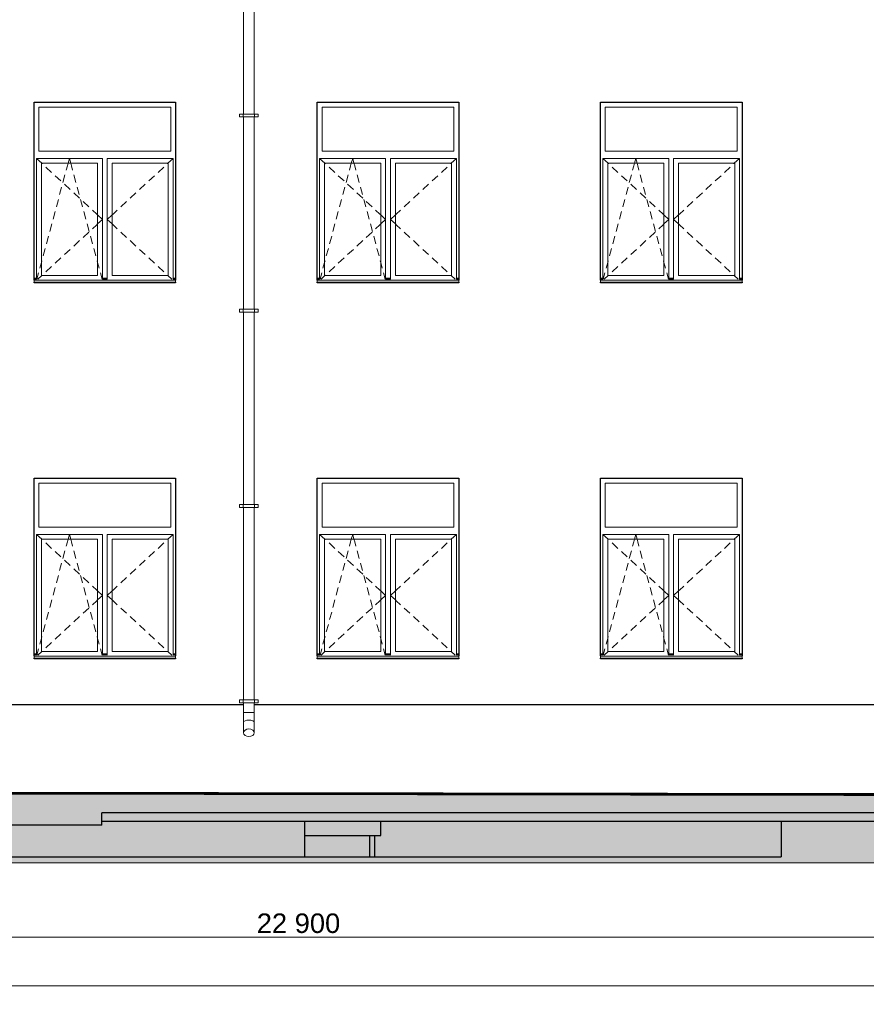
# Model space of a CAD drawing. Header units: millimetres. Extents: x -28034 to 133570, y -6180 to 17692.
# Tile 9 of 36: x 22127 to 30797, y -2688 to 7396. Entities that reach past the tile are written whole.
import ezdxf

# ---------------------------------------------------------------- set-up
doc = ezdxf.new("R2010")
doc.units = ezdxf.units.MM
doc.header["$MEASUREMENT"] = 0
for name, color, linetype, lineweight in [('1 Молдинги_Ном._пера__41', 7, 'Continuous', 60), ('1_Цоколь_Ном._пера__21', 7, 'Continuous', 30), ('2D - Общий_Ном._пера__2', 8, 'Continuous', 15), ('2D - Общий_Ном._пера__74', 255, 'Continuous', 0), ('Конструктив - Стены Несущие_Ном._пера__21', 7, 'Continuous', 30), ('Новый_1 ВОДОСТОК_Ном._пера__141', 7, 'Continuous', 20), ('Новый_Конструктив - Стены Несущие_Ном._пера__21', 7, 'Continuous', 30), ('Окна Archicad_Ном._пера__1', 7, 'Continuous', 15), ('Окна Archicad_Ном._пера__21', 7, 'Continuous', 30), ('Размер - Общий_Ном._пера__1', 7, 'Continuous', 15)]:
    doc.layers.add(name, color=color, linetype=linetype, lineweight=lineweight)
doc.layers.add('1 Молдинги_Ном._пера__48', color=7, linetype='Continuous', lineweight=60, true_color=0xa80f02)
for name, color, linetype in [('1_Цоколь', 7, 'Continuous'), ('Конструктив - Стены Несущие', 7, 'Continuous'), ('Новый_1 ВОДОСТОК', 7, 'Continuous'), ('Новый_Конструктив - Стены Несущие', 7, 'Continuous'), ('Окна Archicad', 7, 'Continuous'), ('Размер - Общий', 7, 'Continuous')]:
    doc.layers.add(name, color=color, linetype=linetype)
doc.styles.add('СГЕНЕРИР_СТИЛЬ_2', font='arial.ttf')
doc.dimstyles.new('СГЕНЕРИР_СТИЛЬ__1', dxfattribs={"dimtxt": 200, "dimasz": 190, "dimexe": 0.18, "dimexo": 0.0625, "dimgap": 0, "dimtad": 1, "dimtih": 1, "dimtoh": 1, "dimdec": 0, "dimzin": 0, "dimdsep": 46, "dimtxsty": 'СГЕНЕРИР_СТИЛЬ_2', "dimblk": 'ARROWHEAD_6', "dimblk1": 'ARROWHEAD_6', "dimblk2": 'ARROWHEAD_6', "dimcen": 0.09, "dimclrd": 7, "dimclre": 7, "dimclrt": 7, "dimazin": 0, "dimtfac": 1, "dimtdec": 4, "dimtmove": 0, "dimatfit": 3, "dimfxl": 1, "dimtolj": 1, "dimtzin": 0, "dimarcsym": 0})

# ---------------------------------------------------------------- blocks, each defined once
blk = doc.blocks.new('Элемент Разреза_1_2')
at = {"layer": 'Конструктив - Стены Несущие_Ном._пера__21', "color": 7, "linetype": 'Continuous', "lineweight": 30}
blk.add_line((22967, -812), (36274, -812), dxfattribs=at)
blk = doc.blocks.new('Элемент Разреза_5_2')
at = {"layer": 'Окна Archicad_Ном._пера__1', "color": 7, "linetype": 'Continuous', "lineweight": 15}
for p, q in [((22324, 2650), (22324, 2200)), ((23674, 2650), (22324, 2650)), ((23674, 2200), (23674, 2650)), ((22299, 2075), (22299, 2125)), ((22299, 2125), (22974, 2125)), ((22299, 2125), (22353, 2075)), ((22324, 2200), (23674, 2200)), ((22623, 2075), (22637, 2125)), ((22650, 2075), (22637, 2125)), ((22974, 2125), (22974, 2075)), ((23024, 2075), (23024, 2125)), ((23024, 2125), (23699, 2125)), ((23699, 2125), (23645, 2075)), ((23699, 2125), (23699, 2075)), ((22299, 925), (22299, 2075)), ((22349, 2075), (22349, 925)), ((22924, 2075), (22349, 2075)), ((22353, 2075), (22358, 2071)), ((22395, 2037), (22453, 1982)), ((22604, 2005), (22616, 2048)), ((22616, 2048), (22623, 2075)), ((22658, 2048), (22650, 2075)), ((22669, 2005), (22658, 2048)), ((22924, 925), (22924, 2075)), ((22974, 2075), (22974, 925)), ((23024, 925), (23024, 2075)), ((23074, 2075), (23074, 925)), ((23649, 2075), (23074, 2075)), ((23604, 2037), (23545, 1982)), ((23645, 2075), (23641, 2071)), ((23649, 925), (23649, 2075)), ((23699, 2075), (23699, 925)), ((22490, 1948), (22549, 1894)), ((22570, 1879), (22591, 1956)), ((22703, 1879), (22682, 1956)), ((23509, 1948), (23450, 1894)), ((22536, 1754), (22557, 1831)), ((22585, 1860), (22644, 1806)), ((22737, 1754), (22716, 1831)), ((23413, 1860), (23354, 1806)), ((22681, 1772), (22740, 1717)), ((23318, 1772), (23259, 1717)), ((22503, 1628), (22523, 1705)), ((22771, 1628), (22750, 1705)), ((22776, 1683), (22835, 1629)), ((23222, 1683), (23164, 1629)), ((22469, 1503), (22490, 1580)), ((22805, 1503), (22784, 1580)), ((22872, 1595), (22916, 1554)), ((22916, 1554), (22924, 1546)), ((22924, 1546), (22974, 1500)), ((23074, 1546), (23024, 1500)), ((23083, 1554), (23074, 1546)), ((23127, 1595), (23083, 1554)), ((22435, 1377), (22456, 1454)), ((22839, 1377), (22818, 1454)), ((22872, 1405), (22916, 1446)), ((22916, 1446), (22924, 1454)), ((22924, 1454), (22974, 1500)), ((23074, 1454), (23024, 1500)), ((23083, 1446), (23074, 1454)), ((23127, 1405), (23083, 1446)), ((22401, 1252), (22422, 1329)), ((22776, 1317), (22835, 1371)), ((22873, 1252), (22852, 1329)), ((23222, 1317), (23164, 1371)), ((22681, 1228), (22740, 1283)), ((23318, 1228), (23259, 1283)), ((22367, 1126), (22388, 1203)), ((22585, 1140), (22644, 1194)), ((22907, 1126), (22886, 1203)), ((23413, 1140), (23354, 1194)), ((22333, 1001), (22349, 1060)), ((22349, 1060), (22354, 1078)), ((22395, 963), (22453, 1018)), ((22490, 1052), (22549, 1106)), ((22924, 1060), (22920, 1078)), ((22940, 1001), (22924, 1060)), ((23509, 1052), (23450, 1106)), ((23604, 963), (23545, 1018)), ((22299, 888), (22299, 925)), ((22303, 888), (22320, 952)), ((22314, 888), (22353, 925)), ((22349, 925), (22924, 925)), ((22353, 925), (22358, 929)), ((22971, 888), (22953, 952)), ((22974, 925), (22974, 888)), ((23024, 888), (23024, 925)), ((23074, 925), (23649, 925)), ((23645, 925), (23641, 929)), ((23685, 888), (23645, 925)), ((23699, 925), (23699, 888)), ((22299, 900), (22274, 900)), ((22299, 890), (22274, 890)), ((22274, 880), (22274, 878)), ((22274, 878), (22274, 858)), ((23724, 878), (22274, 878)), ((23724, 858), (22274, 858)), ((23024, 900), (22974, 900)), ((23024, 890), (22974, 890)), ((23724, 900), (23699, 900)), ((23724, 890), (23699, 890)), ((23724, 880), (23724, 878)), ((23724, 878), (23724, 858))]:
    blk.add_line(p, q, dxfattribs=at)
at = {"layer": 'Окна Archicad_Ном._пера__21', "color": 7, "linetype": 'Continuous', "lineweight": 30}
for p, q in [((22274, 880), (22274, 2700)), ((22274, 2700), (23724, 2700)), ((23724, 2700), (23724, 880)), ((22274, 850), (22274, 858)), ((23724, 850), (22274, 850)), ((23724, 858), (23724, 850))]:
    blk.add_line(p, q, dxfattribs=at)
blk = doc.blocks.new('Элемент Разреза_6_2')
at = {"layer": 'Окна Archicad_Ном._пера__1', "color": 7, "linetype": 'Continuous', "lineweight": 15}
for p, q in [((25224, 2650), (25224, 2200)), ((26574, 2650), (25224, 2650)), ((26574, 2200), (26574, 2650)), ((25199, 2075), (25199, 2125)), ((25199, 2125), (25874, 2125)), ((25199, 2125), (25253, 2075)), ((25224, 2200), (26574, 2200)), ((25523, 2075), (25537, 2125)), ((25550, 2075), (25537, 2125)), ((25874, 2125), (25874, 2075)), ((25924, 2075), (25924, 2125)), ((25924, 2125), (26599, 2125)), ((26599, 2125), (26545, 2075)), ((26599, 2125), (26599, 2075)), ((25199, 925), (25199, 2075)), ((25249, 2075), (25249, 925)), ((25824, 2075), (25249, 2075)), ((25253, 2075), (25258, 2071)), ((25295, 2037), (25353, 1982)), ((25504, 2005), (25516, 2048)), ((25516, 2048), (25523, 2075)), ((25558, 2048), (25550, 2075)), ((25569, 2005), (25558, 2048)), ((25824, 925), (25824, 2075)), ((25874, 2075), (25874, 925)), ((25924, 925), (25924, 2075)), ((25974, 2075), (25974, 925)), ((26549, 2075), (25974, 2075)), ((26504, 2037), (26445, 1982)), ((26545, 2075), (26541, 2071)), ((26549, 925), (26549, 2075)), ((26599, 2075), (26599, 925)), ((25390, 1948), (25449, 1894)), ((25470, 1879), (25491, 1956)), ((25603, 1879), (25582, 1956)), ((26409, 1948), (26350, 1894)), ((25436, 1754), (25457, 1831)), ((25485, 1860), (25544, 1806)), ((25637, 1754), (25616, 1831)), ((26313, 1860), (26254, 1806)), ((25581, 1772), (25640, 1717)), ((26218, 1772), (26159, 1717)), ((25403, 1628), (25423, 1705)), ((25671, 1628), (25650, 1705)), ((25676, 1683), (25735, 1629)), ((26122, 1683), (26064, 1629)), ((25369, 1503), (25390, 1580)), ((25705, 1503), (25684, 1580)), ((25772, 1595), (25816, 1554)), ((25816, 1554), (25824, 1546)), ((25824, 1546), (25874, 1500)), ((25974, 1546), (25924, 1500)), ((25983, 1554), (25974, 1546)), ((26027, 1595), (25983, 1554)), ((25335, 1377), (25356, 1454)), ((25739, 1377), (25718, 1454)), ((25772, 1405), (25816, 1446)), ((25816, 1446), (25824, 1454)), ((25824, 1454), (25874, 1500)), ((25974, 1454), (25924, 1500)), ((25983, 1446), (25974, 1454)), ((26027, 1405), (25983, 1446)), ((25301, 1252), (25322, 1329)), ((25676, 1317), (25735, 1371)), ((25773, 1252), (25752, 1329)), ((26122, 1317), (26064, 1371)), ((25581, 1228), (25640, 1283)), ((26218, 1228), (26159, 1283)), ((25267, 1126), (25288, 1203)), ((25485, 1140), (25544, 1194)), ((25807, 1126), (25786, 1203)), ((26313, 1140), (26254, 1194)), ((25233, 1001), (25249, 1060)), ((25249, 1060), (25254, 1078)), ((25295, 963), (25353, 1018)), ((25390, 1052), (25449, 1106)), ((25824, 1060), (25820, 1078)), ((25840, 1001), (25824, 1060)), ((26409, 1052), (26350, 1106)), ((26504, 963), (26445, 1018)), ((25199, 888), (25199, 925)), ((25203, 888), (25220, 952)), ((25214, 888), (25253, 925)), ((25249, 925), (25824, 925)), ((25253, 925), (25258, 929)), ((25871, 888), (25853, 952)), ((25874, 925), (25874, 888)), ((25924, 888), (25924, 925)), ((25974, 925), (26549, 925)), ((26545, 925), (26541, 929)), ((26585, 888), (26545, 925)), ((26599, 925), (26599, 888)), ((25199, 900), (25174, 900)), ((25199, 890), (25174, 890)), ((25174, 880), (25174, 878)), ((25174, 878), (25174, 858)), ((26624, 878), (25174, 878)), ((26624, 858), (25174, 858)), ((25924, 900), (25874, 900)), ((25924, 890), (25874, 890)), ((26624, 900), (26599, 900)), ((26624, 890), (26599, 890)), ((26624, 880), (26624, 878)), ((26624, 878), (26624, 858))]:
    blk.add_line(p, q, dxfattribs=at)
at = {"layer": 'Окна Archicad_Ном._пера__21', "color": 7, "linetype": 'Continuous', "lineweight": 30}
for p, q in [((25174, 2700), (26624, 2700)), ((25174, 880), (25174, 2700)), ((26624, 2700), (26624, 880)), ((25174, 850), (25174, 858)), ((26624, 850), (25174, 850)), ((26624, 858), (26624, 850))]:
    blk.add_line(p, q, dxfattribs=at)
blk = doc.blocks.new('Элемент Разреза_7_2')
at = {"layer": 'Окна Archicad_Ном._пера__1', "color": 7, "linetype": 'Continuous', "lineweight": 15}
for p, q in [((28124, 2650), (28124, 2200)), ((29474, 2650), (28124, 2650)), ((29474, 2200), (29474, 2650)), ((28099, 2075), (28099, 2125)), ((28099, 2125), (28774, 2125)), ((28099, 2125), (28153, 2075)), ((28124, 2200), (29474, 2200)), ((28423, 2075), (28437, 2125)), ((28450, 2075), (28437, 2125)), ((28774, 2125), (28774, 2075)), ((28824, 2075), (28824, 2125)), ((28824, 2125), (29499, 2125)), ((29499, 2125), (29445, 2075)), ((29499, 2125), (29499, 2075)), ((28099, 925), (28099, 2075)), ((28149, 2075), (28149, 925)), ((28724, 2075), (28149, 2075)), ((28153, 2075), (28158, 2071)), ((28195, 2037), (28253, 1982)), ((28404, 2005), (28416, 2048)), ((28416, 2048), (28423, 2075)), ((28458, 2048), (28450, 2075)), ((28469, 2005), (28458, 2048)), ((28724, 925), (28724, 2075)), ((28774, 2075), (28774, 925)), ((28824, 925), (28824, 2075)), ((28874, 2075), (28874, 925)), ((29449, 2075), (28874, 2075)), ((29404, 2037), (29345, 1982)), ((29445, 2075), (29441, 2071)), ((29449, 925), (29449, 2075)), ((29499, 2075), (29499, 925)), ((28290, 1948), (28349, 1894)), ((28370, 1879), (28391, 1956)), ((28503, 1879), (28482, 1956)), ((29309, 1948), (29250, 1894)), ((28336, 1754), (28357, 1831)), ((28385, 1860), (28444, 1806)), ((28537, 1754), (28516, 1831)), ((29213, 1860), (29154, 1806)), ((28481, 1772), (28540, 1717)), ((29118, 1772), (29059, 1717)), ((28303, 1628), (28323, 1705)), ((28571, 1628), (28550, 1705)), ((28576, 1683), (28635, 1629)), ((29022, 1683), (28964, 1629)), ((28269, 1503), (28290, 1580)), ((28605, 1503), (28584, 1580)), ((28672, 1595), (28716, 1554)), ((28716, 1554), (28724, 1546)), ((28724, 1546), (28774, 1500)), ((28874, 1546), (28824, 1500)), ((28883, 1554), (28874, 1546)), ((28927, 1595), (28883, 1554)), ((28235, 1377), (28256, 1454)), ((28639, 1377), (28618, 1454)), ((28672, 1405), (28716, 1446)), ((28716, 1446), (28724, 1454)), ((28724, 1454), (28774, 1500)), ((28874, 1454), (28824, 1500)), ((28883, 1446), (28874, 1454)), ((28927, 1405), (28883, 1446)), ((28201, 1252), (28222, 1329)), ((28576, 1317), (28635, 1371)), ((28673, 1252), (28652, 1329)), ((29022, 1317), (28964, 1371)), ((28481, 1228), (28540, 1283)), ((29118, 1228), (29059, 1283)), ((28167, 1126), (28188, 1203)), ((28385, 1140), (28444, 1194)), ((28707, 1126), (28686, 1203)), ((29213, 1140), (29154, 1194)), ((28133, 1001), (28149, 1060)), ((28149, 1060), (28154, 1078)), ((28195, 963), (28253, 1018)), ((28290, 1052), (28349, 1106)), ((28724, 1060), (28720, 1078)), ((28740, 1001), (28724, 1060)), ((29309, 1052), (29250, 1106)), ((29404, 963), (29345, 1018)), ((28099, 888), (28099, 925)), ((28103, 888), (28120, 952)), ((28114, 888), (28153, 925)), ((28149, 925), (28724, 925)), ((28153, 925), (28158, 929)), ((28771, 888), (28753, 952)), ((28774, 925), (28774, 888)), ((28824, 888), (28824, 925)), ((28874, 925), (29449, 925)), ((29445, 925), (29441, 929)), ((29485, 888), (29445, 925)), ((29499, 925), (29499, 888)), ((28099, 900), (28074, 900)), ((28099, 890), (28074, 890)), ((28074, 880), (28074, 878)), ((28074, 878), (28074, 858)), ((29524, 878), (28074, 878)), ((29524, 858), (28074, 858)), ((28824, 900), (28774, 900)), ((28824, 890), (28774, 890)), ((29524, 900), (29499, 900)), ((29524, 890), (29499, 890)), ((29524, 880), (29524, 878)), ((29524, 878), (29524, 858))]:
    blk.add_line(p, q, dxfattribs=at)
at = {"layer": 'Окна Archicad_Ном._пера__21', "color": 7, "linetype": 'Continuous', "lineweight": 30}
for p, q in [((28074, 880), (28074, 2700)), ((28074, 2700), (29524, 2700)), ((29524, 2700), (29524, 880)), ((28074, 850), (28074, 858)), ((29524, 850), (28074, 850)), ((29524, 858), (29524, 850))]:
    blk.add_line(p, q, dxfattribs=at)
blk = doc.blocks.new('Элемент Разреза_18_2')
at = {"layer": 'Окна Archicad_Ном._пера__1', "color": 7, "linetype": 'Continuous', "lineweight": 15}
for p, q in [((22324, 6500), (22324, 6050)), ((23674, 6500), (22324, 6500)), ((23674, 6050), (23674, 6500)), ((22299, 5925), (22299, 5975)), ((22299, 5975), (22974, 5975)), ((22299, 5975), (22353, 5925)), ((22324, 6050), (23674, 6050)), ((22623, 5925), (22637, 5975)), ((22650, 5925), (22637, 5975)), ((22974, 5975), (22974, 5925)), ((23024, 5925), (23024, 5975)), ((23024, 5975), (23699, 5975)), ((23699, 5975), (23645, 5925)), ((23699, 5975), (23699, 5925)), ((22299, 4775), (22299, 5925)), ((22349, 5925), (22349, 4775)), ((22924, 5925), (22349, 5925)), ((22353, 5925), (22358, 5921)), ((22395, 5887), (22453, 5832)), ((22604, 5855), (22616, 5898)), ((22616, 5898), (22623, 5925)), ((22658, 5898), (22650, 5925)), ((22669, 5855), (22658, 5898)), ((22924, 4775), (22924, 5925)), ((22974, 5925), (22974, 4775)), ((23024, 4775), (23024, 5925)), ((23074, 5925), (23074, 4775)), ((23649, 5925), (23074, 5925)), ((23604, 5887), (23545, 5832)), ((23645, 5925), (23641, 5921)), ((23649, 4775), (23649, 5925)), ((23699, 5925), (23699, 4775)), ((22490, 5798), (22549, 5744)), ((22570, 5729), (22591, 5806)), ((22703, 5729), (22682, 5806)), ((23509, 5798), (23450, 5744)), ((22536, 5604), (22557, 5681)), ((22585, 5710), (22644, 5656)), ((22737, 5604), (22716, 5681)), ((23413, 5710), (23354, 5656)), ((22503, 5478), (22523, 5555)), ((22681, 5622), (22740, 5567)), ((22771, 5478), (22750, 5555)), ((23318, 5622), (23259, 5567)), ((22776, 5533), (22835, 5479)), ((22872, 5445), (22916, 5404)), ((23127, 5445), (23083, 5404)), ((23222, 5533), (23164, 5479)), ((22469, 5353), (22490, 5430)), ((22805, 5353), (22784, 5430)), ((22916, 5404), (22924, 5396)), ((22924, 5396), (22974, 5350)), ((22924, 5304), (22974, 5350)), ((23074, 5396), (23024, 5350)), ((23074, 5304), (23024, 5350)), ((23083, 5404), (23074, 5396)), ((22435, 5227), (22456, 5304)), ((22839, 5227), (22818, 5304)), ((22872, 5255), (22916, 5296)), ((22916, 5296), (22924, 5304)), ((23083, 5296), (23074, 5304)), ((23127, 5255), (23083, 5296)), ((22401, 5102), (22422, 5179)), ((22776, 5167), (22835, 5221)), ((22873, 5102), (22852, 5179)), ((23222, 5167), (23164, 5221)), ((22367, 4976), (22388, 5053)), ((22585, 4990), (22644, 5044)), ((22681, 5078), (22740, 5133)), ((22907, 4976), (22886, 5053)), ((23318, 5078), (23259, 5133)), ((23413, 4990), (23354, 5044)), ((22490, 4902), (22549, 4956)), ((23509, 4902), (23450, 4956)), ((22333, 4851), (22349, 4910)), ((22349, 4910), (22354, 4928)), ((22395, 4813), (22453, 4868)), ((22924, 4910), (22920, 4928)), ((22940, 4851), (22924, 4910)), ((23604, 4813), (23545, 4868)), ((22299, 4750), (22274, 4750)), ((22299, 4740), (22274, 4740)), ((22299, 4738), (22299, 4775)), ((22303, 4738), (22320, 4802)), ((22314, 4738), (22353, 4775)), ((22349, 4775), (22924, 4775)), ((22353, 4775), (22358, 4779)), ((22971, 4738), (22953, 4802)), ((22974, 4775), (22974, 4738)), ((23024, 4750), (22974, 4750)), ((23024, 4740), (22974, 4740)), ((23024, 4738), (23024, 4775)), ((23074, 4775), (23649, 4775)), ((23645, 4775), (23641, 4779)), ((23685, 4738), (23645, 4775)), ((23699, 4775), (23699, 4738)), ((23724, 4750), (23699, 4750)), ((23724, 4740), (23699, 4740)), ((22274, 4730), (22274, 4728)), ((22274, 4728), (22274, 4708)), ((23724, 4728), (22274, 4728)), ((23724, 4708), (22274, 4708)), ((23724, 4730), (23724, 4728)), ((23724, 4728), (23724, 4708))]:
    blk.add_line(p, q, dxfattribs=at)
at = {"layer": 'Окна Archicad_Ном._пера__21', "color": 7, "linetype": 'Continuous', "lineweight": 30}
for p, q in [((22274, 4730), (22274, 6550)), ((22274, 6550), (23724, 6550)), ((23724, 6550), (23724, 4730)), ((22274, 4700), (22274, 4708)), ((23724, 4700), (22274, 4700)), ((23724, 4708), (23724, 4700))]:
    blk.add_line(p, q, dxfattribs=at)
blk = doc.blocks.new('Элемент Разреза_19_2')
at = {"layer": 'Окна Archicad_Ном._пера__1', "color": 7, "linetype": 'Continuous', "lineweight": 15}
for p, q in [((25224, 6500), (25224, 6050)), ((26574, 6500), (25224, 6500)), ((26574, 6050), (26574, 6500)), ((25199, 5925), (25199, 5975)), ((25199, 5975), (25874, 5975)), ((25199, 5975), (25253, 5925)), ((25224, 6050), (26574, 6050)), ((25523, 5925), (25537, 5975)), ((25550, 5925), (25537, 5975)), ((25874, 5975), (25874, 5925)), ((25924, 5925), (25924, 5975)), ((25924, 5975), (26599, 5975)), ((26599, 5975), (26545, 5925)), ((26599, 5975), (26599, 5925)), ((25199, 4775), (25199, 5925)), ((25249, 5925), (25249, 4775)), ((25824, 5925), (25249, 5925)), ((25253, 5925), (25258, 5921)), ((25295, 5887), (25353, 5832)), ((25504, 5855), (25516, 5898)), ((25516, 5898), (25523, 5925)), ((25558, 5898), (25550, 5925)), ((25569, 5855), (25558, 5898)), ((25824, 4775), (25824, 5925)), ((25874, 5925), (25874, 4775)), ((25924, 4775), (25924, 5925)), ((25974, 5925), (25974, 4775)), ((26549, 5925), (25974, 5925)), ((26504, 5887), (26445, 5832)), ((26545, 5925), (26541, 5921)), ((26549, 4775), (26549, 5925)), ((26599, 5925), (26599, 4775)), ((25390, 5798), (25449, 5744)), ((25470, 5729), (25491, 5806)), ((25603, 5729), (25582, 5806)), ((26409, 5798), (26350, 5744)), ((25436, 5604), (25457, 5681)), ((25485, 5710), (25544, 5656)), ((25637, 5604), (25616, 5681)), ((26313, 5710), (26254, 5656)), ((25403, 5478), (25423, 5555)), ((25581, 5622), (25640, 5567)), ((25671, 5478), (25650, 5555)), ((26218, 5622), (26159, 5567)), ((25676, 5533), (25735, 5479)), ((25772, 5445), (25816, 5404)), ((26027, 5445), (25983, 5404)), ((26122, 5533), (26064, 5479)), ((25369, 5353), (25390, 5430)), ((25705, 5353), (25684, 5430)), ((25816, 5404), (25824, 5396)), ((25824, 5396), (25874, 5350)), ((25824, 5304), (25874, 5350)), ((25974, 5396), (25924, 5350)), ((25974, 5304), (25924, 5350)), ((25983, 5404), (25974, 5396)), ((25335, 5227), (25356, 5304)), ((25739, 5227), (25718, 5304)), ((25772, 5255), (25816, 5296)), ((25816, 5296), (25824, 5304)), ((25983, 5296), (25974, 5304)), ((26027, 5255), (25983, 5296)), ((25301, 5102), (25322, 5179)), ((25676, 5167), (25735, 5221)), ((25773, 5102), (25752, 5179)), ((26122, 5167), (26064, 5221)), ((25267, 4976), (25288, 5053)), ((25485, 4990), (25544, 5044)), ((25581, 5078), (25640, 5133)), ((25807, 4976), (25786, 5053)), ((26218, 5078), (26159, 5133)), ((26313, 4990), (26254, 5044)), ((25390, 4902), (25449, 4956)), ((26409, 4902), (26350, 4956)), ((25233, 4851), (25249, 4910)), ((25249, 4910), (25254, 4928)), ((25295, 4813), (25353, 4868)), ((25824, 4910), (25820, 4928)), ((25840, 4851), (25824, 4910)), ((26504, 4813), (26445, 4868)), ((25199, 4750), (25174, 4750)), ((25199, 4740), (25174, 4740)), ((25199, 4738), (25199, 4775)), ((25203, 4738), (25220, 4802)), ((25214, 4738), (25253, 4775)), ((25249, 4775), (25824, 4775)), ((25253, 4775), (25258, 4779)), ((25871, 4738), (25853, 4802)), ((25874, 4775), (25874, 4738)), ((25924, 4750), (25874, 4750)), ((25924, 4740), (25874, 4740)), ((25924, 4738), (25924, 4775)), ((25974, 4775), (26549, 4775)), ((26545, 4775), (26541, 4779)), ((26585, 4738), (26545, 4775)), ((26599, 4775), (26599, 4738)), ((26624, 4750), (26599, 4750)), ((26624, 4740), (26599, 4740)), ((25174, 4730), (25174, 4728)), ((25174, 4728), (25174, 4708)), ((26624, 4728), (25174, 4728)), ((26624, 4708), (25174, 4708)), ((26624, 4730), (26624, 4728)), ((26624, 4728), (26624, 4708))]:
    blk.add_line(p, q, dxfattribs=at)
at = {"layer": 'Окна Archicad_Ном._пера__21', "color": 7, "linetype": 'Continuous', "lineweight": 30}
for p, q in [((25174, 6550), (26624, 6550)), ((25174, 4730), (25174, 6550)), ((26624, 6550), (26624, 4730)), ((25174, 4700), (25174, 4708)), ((26624, 4700), (25174, 4700)), ((26624, 4708), (26624, 4700))]:
    blk.add_line(p, q, dxfattribs=at)
blk = doc.blocks.new('Элемент Разреза_20_2')
at = {"layer": 'Окна Archicad_Ном._пера__1', "color": 7, "linetype": 'Continuous', "lineweight": 15}
for p, q in [((28124, 6500), (28124, 6050)), ((29474, 6500), (28124, 6500)), ((29474, 6050), (29474, 6500)), ((28099, 5925), (28099, 5975)), ((28099, 5975), (28774, 5975)), ((28099, 5975), (28153, 5925)), ((28124, 6050), (29474, 6050)), ((28423, 5925), (28437, 5975)), ((28450, 5925), (28437, 5975)), ((28774, 5975), (28774, 5925)), ((28824, 5925), (28824, 5975)), ((28824, 5975), (29499, 5975)), ((29499, 5975), (29445, 5925)), ((29499, 5975), (29499, 5925)), ((28099, 4775), (28099, 5925)), ((28149, 5925), (28149, 4775)), ((28724, 5925), (28149, 5925)), ((28153, 5925), (28158, 5921)), ((28195, 5887), (28253, 5832)), ((28404, 5855), (28416, 5898)), ((28416, 5898), (28423, 5925)), ((28458, 5898), (28450, 5925)), ((28469, 5855), (28458, 5898)), ((28724, 4775), (28724, 5925)), ((28774, 5925), (28774, 4775)), ((28824, 4775), (28824, 5925)), ((28874, 5925), (28874, 4775)), ((29449, 5925), (28874, 5925)), ((29404, 5887), (29345, 5832)), ((29445, 5925), (29441, 5921)), ((29449, 4775), (29449, 5925)), ((29499, 5925), (29499, 4775)), ((28290, 5798), (28349, 5744)), ((28370, 5729), (28391, 5806)), ((28503, 5729), (28482, 5806)), ((29309, 5798), (29250, 5744)), ((28336, 5604), (28357, 5681)), ((28385, 5710), (28444, 5656)), ((28537, 5604), (28516, 5681)), ((29213, 5710), (29154, 5656)), ((28303, 5478), (28323, 5555)), ((28481, 5622), (28540, 5567)), ((28571, 5478), (28550, 5555)), ((29118, 5622), (29059, 5567)), ((28576, 5533), (28635, 5479)), ((28672, 5445), (28716, 5404)), ((28927, 5445), (28883, 5404)), ((29022, 5533), (28964, 5479)), ((28269, 5353), (28290, 5430)), ((28605, 5353), (28584, 5430)), ((28716, 5404), (28724, 5396)), ((28724, 5396), (28774, 5350)), ((28724, 5304), (28774, 5350)), ((28874, 5396), (28824, 5350)), ((28874, 5304), (28824, 5350)), ((28883, 5404), (28874, 5396)), ((28235, 5227), (28256, 5304)), ((28639, 5227), (28618, 5304)), ((28672, 5255), (28716, 5296)), ((28716, 5296), (28724, 5304)), ((28883, 5296), (28874, 5304)), ((28927, 5255), (28883, 5296)), ((28201, 5102), (28222, 5179)), ((28576, 5167), (28635, 5221)), ((28673, 5102), (28652, 5179)), ((29022, 5167), (28964, 5221)), ((28167, 4976), (28188, 5053)), ((28385, 4990), (28444, 5044)), ((28481, 5078), (28540, 5133)), ((28707, 4976), (28686, 5053)), ((29118, 5078), (29059, 5133)), ((29213, 4990), (29154, 5044)), ((28290, 4902), (28349, 4956)), ((29309, 4902), (29250, 4956)), ((28133, 4851), (28149, 4910)), ((28149, 4910), (28154, 4928)), ((28195, 4813), (28253, 4868)), ((28724, 4910), (28720, 4928)), ((28740, 4851), (28724, 4910)), ((29404, 4813), (29345, 4868)), ((28099, 4750), (28074, 4750)), ((28099, 4740), (28074, 4740)), ((28099, 4738), (28099, 4775)), ((28103, 4738), (28120, 4802)), ((28114, 4738), (28153, 4775)), ((28149, 4775), (28724, 4775)), ((28153, 4775), (28158, 4779)), ((28771, 4738), (28753, 4802)), ((28774, 4775), (28774, 4738)), ((28824, 4750), (28774, 4750)), ((28824, 4740), (28774, 4740)), ((28824, 4738), (28824, 4775)), ((28874, 4775), (29449, 4775)), ((29445, 4775), (29441, 4779)), ((29485, 4738), (29445, 4775)), ((29499, 4775), (29499, 4738)), ((29524, 4750), (29499, 4750)), ((29524, 4740), (29499, 4740)), ((28074, 4730), (28074, 4728)), ((28074, 4728), (28074, 4708)), ((29524, 4728), (28074, 4728)), ((29524, 4708), (28074, 4708)), ((29524, 4730), (29524, 4728)), ((29524, 4728), (29524, 4708))]:
    blk.add_line(p, q, dxfattribs=at)
at = {"layer": 'Окна Archicad_Ном._пера__21', "color": 7, "linetype": 'Continuous', "lineweight": 30}
for p, q in [((28074, 4730), (28074, 6550)), ((28074, 6550), (29524, 6550)), ((29524, 6550), (29524, 4730)), ((28074, 4700), (28074, 4708)), ((29524, 4700), (28074, 4700)), ((29524, 4708), (29524, 4700))]:
    blk.add_line(p, q, dxfattribs=at)
blk = doc.blocks.new('Элемент Разреза_32_2')
at = {"layer": 'Конструктив - Стены Несущие_Ном._пера__21', "color": 7, "linetype": 'Continuous', "lineweight": 30}
for p, q in [((18254, -1176), (25044, -1176)), ((25714, -1176), (25762, -1176))]:
    blk.add_line(p, q, dxfattribs=at)
blk = doc.blocks.new('Элемент Разреза_64_2')
at = {"layer": '1_Цоколь_Ном._пера__21', "color": 7, "linetype": 'Continuous', "lineweight": 30}
for p, q in [((13094, 380), (13094, -376)), ((22967, 380), (13094, 380)), ((13124, -376), (11924, -450)), ((13094, -376), (13124, -376)), ((11924, -450), (11924, -550)), ((11924, -550), (13124, -550)), ((13124, -550), (13124, -853)), ((22967, -853), (22967, -728)), ((22967, -853), (13124, -853))]:
    blk.add_line(p, q, dxfattribs=at)
blk = doc.blocks.new('Элемент Разреза_79_2')
at = {"layer": 'Новый_1 ВОДОСТОК_Ном._пера__141', "color": 7, "linetype": 'Continuous', "lineweight": 20}
for p, q in [((24629, 11150), (24319, 11150)), ((24319, 11130), (24319, 11150)), ((24629, 11130), (24319, 11130)), ((24419, 10980), (24362, 11130)), ((24586, 11130), (24529, 10980)), ((24629, 11150), (24629, 11130)), ((24529, 10980), (24419, 10980)), ((24419, 10930), (24419, 10980)), ((24419, 10930), (24419, 10340)), ((24529, 10930), (24419, 10930)), ((24529, 10980), (24529, 10930)), ((24529, 10930), (24529, 10340)), ((24419, 10340), (24419, 10125)), ((24529, 10340), (24529, 10125)), ((24419, 10125), (24419, 10015)), ((24529, 10125), (24529, 10015)), ((24419, 10015), (24419, 8430)), ((24419, 10015), (24423, 10015)), ((24423, 10015), (24435, 10015)), ((24435, 10015), (24453, 10015)), ((24453, 10015), (24474, 10015)), ((24474, 10015), (24495, 10015)), ((24495, 10015), (24513, 10015)), ((24513, 10015), (24525, 10015)), ((24525, 10015), (24529, 10015)), ((24529, 10015), (24529, 8430)), ((24417, 8430), (24379, 8430)), ((24379, 8400), (24379, 8430)), ((24417, 8400), (24379, 8400)), ((24422, 8430), (24417, 8430)), ((24417, 8400), (24417, 8430)), ((24422, 8400), (24417, 8400)), ((24419, 8400), (24419, 6430)), ((24434, 8430), (24422, 8430)), ((24434, 8400), (24422, 8400)), ((24452, 8430), (24434, 8430)), ((24452, 8400), (24434, 8400)), ((24474, 8430), (24452, 8430)), ((24474, 8400), (24452, 8400)), ((24496, 8430), (24474, 8430)), ((24496, 8400), (24474, 8400)), ((24515, 8430), (24496, 8430)), ((24515, 8400), (24496, 8400)), ((24527, 8430), (24515, 8430)), ((24527, 8400), (24515, 8400)), ((24531, 8430), (24527, 8430)), ((24531, 8400), (24527, 8400)), ((24529, 8400), (24529, 6430)), ((24569, 8430), (24531, 8430)), ((24531, 8400), (24531, 8430)), ((24569, 8400), (24531, 8400)), ((24569, 8400), (24569, 8430)), ((24417, 6430), (24379, 6430)), ((24379, 6400), (24379, 6430)), ((24417, 6400), (24379, 6400)), ((24422, 6430), (24417, 6430)), ((24417, 6400), (24417, 6430)), ((24422, 6400), (24417, 6400)), ((24419, 6400), (24419, 4430)), ((24434, 6430), (24422, 6430)), ((24434, 6400), (24422, 6400)), ((24452, 6430), (24434, 6430)), ((24452, 6400), (24434, 6400)), ((24474, 6430), (24452, 6430)), ((24474, 6400), (24452, 6400)), ((24496, 6430), (24474, 6430)), ((24496, 6400), (24474, 6400)), ((24515, 6430), (24496, 6430)), ((24515, 6400), (24496, 6400)), ((24527, 6430), (24515, 6430)), ((24527, 6400), (24515, 6400)), ((24531, 6430), (24527, 6430)), ((24531, 6400), (24527, 6400)), ((24529, 6400), (24529, 4430)), ((24569, 6430), (24531, 6430)), ((24531, 6400), (24531, 6430)), ((24569, 6400), (24531, 6400)), ((24569, 6400), (24569, 6430)), ((24417, 4430), (24379, 4430)), ((24379, 4400), (24379, 4430)), ((24417, 4400), (24379, 4400)), ((24422, 4430), (24417, 4430)), ((24417, 4400), (24417, 4430)), ((24422, 4400), (24417, 4400)), ((24419, 4400), (24419, 2430)), ((24434, 4430), (24422, 4430)), ((24434, 4400), (24422, 4400)), ((24452, 4430), (24434, 4430)), ((24452, 4400), (24434, 4400)), ((24474, 4430), (24452, 4430)), ((24474, 4400), (24452, 4400)), ((24496, 4430), (24474, 4430)), ((24496, 4400), (24474, 4400)), ((24515, 4430), (24496, 4430)), ((24515, 4400), (24496, 4400)), ((24527, 4430), (24515, 4430)), ((24527, 4400), (24515, 4400)), ((24531, 4430), (24527, 4430)), ((24531, 4400), (24527, 4400)), ((24529, 4400), (24529, 2430)), ((24569, 4430), (24531, 4430)), ((24531, 4400), (24531, 4430)), ((24569, 4400), (24531, 4400)), ((24569, 4400), (24569, 4430)), ((24417, 2430), (24379, 2430)), ((24379, 2400), (24379, 2430)), ((24422, 2430), (24417, 2430)), ((24417, 2400), (24417, 2430)), ((24434, 2430), (24422, 2430)), ((24452, 2430), (24434, 2430)), ((24474, 2430), (24452, 2430)), ((24496, 2430), (24474, 2430)), ((24515, 2430), (24496, 2430)), ((24527, 2430), (24515, 2430)), ((24531, 2430), (24527, 2430)), ((24569, 2430), (24531, 2430)), ((24531, 2400), (24531, 2430)), ((24569, 2400), (24569, 2430)), ((24417, 2400), (24379, 2400)), ((24422, 2400), (24417, 2400)), ((24419, 2400), (24419, 430)), ((24434, 2400), (24422, 2400)), ((24452, 2400), (24434, 2400)), ((24474, 2400), (24452, 2400)), ((24496, 2400), (24474, 2400)), ((24515, 2400), (24496, 2400)), ((24527, 2400), (24515, 2400)), ((24531, 2400), (24527, 2400)), ((24529, 2400), (24529, 430)), ((24569, 2400), (24531, 2400)), ((24417, 430), (24379, 430)), ((24379, 400), (24379, 430)), ((24422, 430), (24417, 430)), ((24417, 400), (24417, 430)), ((24434, 430), (24422, 430)), ((24452, 430), (24434, 430)), ((24474, 430), (24452, 430)), ((24496, 430), (24474, 430)), ((24515, 430), (24496, 430)), ((24527, 430), (24515, 430)), ((24531, 430), (24527, 430)), ((24569, 430), (24531, 430)), ((24531, 400), (24531, 430)), ((24569, 400), (24569, 430)), ((24417, 400), (24379, 400)), ((24422, 400), (24417, 400)), ((24419, 400), (24419, 300)), ((24434, 400), (24422, 400)), ((24452, 400), (24434, 400)), ((24474, 400), (24452, 400)), ((24496, 400), (24474, 400)), ((24515, 400), (24496, 400)), ((24527, 400), (24515, 400)), ((24531, 400), (24527, 400)), ((24529, 400), (24529, 300)), ((24569, 400), (24531, 400)), ((24419, 300), (24423, 300)), ((24419, 300), (24419, 200)), ((24423, 300), (24435, 300)), ((24423, 208), (24435, 216)), ((24435, 300), (24453, 300)), ((24435, 216), (24453, 221)), ((24453, 300), (24474, 300)), ((24453, 221), (24474, 222)), ((24474, 300), (24495, 300)), ((24474, 222), (24495, 221)), ((24495, 300), (24513, 300)), ((24495, 221), (24513, 216)), ((24513, 300), (24525, 300)), ((24513, 216), (24525, 208)), ((24525, 300), (24529, 300)), ((24529, 300), (24529, 200)), ((24419, 200), (24419, 94)), ((24419, 94), (24423, 108)), ((24423, 108), (24435, 121)), ((24435, 121), (24453, 129)), ((24453, 129), (24474, 132)), ((24474, 132), (24495, 129)), ((24495, 129), (24513, 121)), ((24513, 121), (24525, 108)), ((24525, 108), (24529, 94)), ((24529, 200), (24529, 94)), ((24423, 79), (24419, 94)), ((24435, 66), (24423, 79)), ((24453, 58), (24435, 66)), ((24474, 55), (24453, 58)), ((24495, 58), (24474, 55)), ((24513, 66), (24495, 58)), ((24525, 79), (24513, 66)), ((24529, 94), (24525, 79))]:
    blk.add_line(p, q, dxfattribs=at)
blk = doc.blocks.new('Элемент Разреза_127_2')
at = {"layer": '1_Цоколь_Ном._пера__21', "color": 7, "linetype": 'Continuous', "lineweight": 30}
for p, q in [((24419, 380), (22967, 380)), ((35519, 380), (24529, 380)), ((36825, 380), (35629, 380)), ((36825, 374), (36825, 380)), ((36825, -728), (22967, -728))]:
    blk.add_line(p, q, dxfattribs=at)
blk = doc.blocks.new('Элемент Разреза_129_2')
at = {"layer": 'Новый_Конструктив - Стены Несущие_Ном._пера__21', "color": 7, "linetype": 'Continuous', "lineweight": 30}
for p in [(29924, -812), (29914, -1176)]:
    blk.add_line(p, (29924, -1176), dxfattribs=at)
blk = doc.blocks.new('Элемент Разреза_130_2')
at = {"layer": 'Новый_Конструктив - Стены Несущие_Ном._пера__21', "color": 7, "linetype": 'Continuous', "lineweight": 30}
for p, q in [((25762, -959), (25762, -1176)), ((25762, -1176), (29914, -1176))]:
    blk.add_line(p, q, dxfattribs=at)
blk = doc.blocks.new('Элемент Разреза_131_2')
at = {"layer": 'Конструктив - Стены Несущие_Ном._пера__21', "color": 7, "linetype": 'Continuous', "lineweight": 30}
for p, q in [((25044, -959), (25044, -1176)), ((25714, -1176), (25714, -959)), ((25044, -1176), (25714, -1176))]:
    blk.add_line(p, q, dxfattribs=at)
blk = doc.blocks.new('Элемент Разреза_148_2')
at = {"layer": 'Конструктив - Стены Несущие_Ном._пера__21', "color": 7, "linetype": 'Continuous', "lineweight": 30}
for p, q in [((25044, -812), (25044, -959)), ((25824, -959), (25824, -812)), ((25044, -959), (25824, -959))]:
    blk.add_line(p, q, dxfattribs=at)
blk = doc.blocks.new('*D210')
at = {"layer": 'Размер - Общий_Ном._пера__1', "color": 7, "linetype": 'Continuous', "lineweight": 15, "transparency": 16777216}
for p, q in [((13524, -2188), (13524, -1812)), ((36424, -2188), (36424, -1812)), ((13624, -1900), (13424, -2100)), ((36324, -2100), (36524, -1900)), ((-24576, -2000), (13524, -2000)), ((13524, -2000), (36424, -2000)), ((36424, -2000), (36574, -2000))]:
    blk.add_line(p, q, dxfattribs=at)
at = {"layer": 'Размер - Общий_Ном._пера__1', "color": 7, "lineweight": 15, "transparency": 16777216, "insert": (24555, -1960), "char_height": 200, "attachment_point": 7, "style": 'СГЕНЕРИР_СТИЛЬ_2'}
blk.add_mtext('\\A1;22\\~900', dxfattribs=at)
blk = doc.blocks.new('ARROWHEAD_6')
at = {"color": 0, "linetype": 'Continuous', "lineweight": 0}
for p, q in [((0, 0), (-1, 0)), ((-0.5, -0.5), (0.5, 0.5))]:
    blk.add_line(p, q, dxfattribs=at)
blk = doc.blocks.new('*D211')
at = {"layer": 'Размер - Общий_Ном._пера__1', "color": 7, "linetype": 'Continuous', "lineweight": 15, "transparency": 16777216}
for p, q in [((-24576, -2688), (-24576, -2312)), ((36424, -2688), (36424, -2312)), ((-24476, -2400), (-24676, -2600)), ((36324, -2600), (36524, -2400)), ((-24726, -2500), (-24576, -2500)), ((-24576, -2500), (36424, -2500)), ((36424, -2500), (36574, -2500))]:
    blk.add_line(p, q, dxfattribs=at)
at = {"layer": 'Размер - Общий_Ном._пера__1', "color": 7, "lineweight": 15, "transparency": 16777216, "insert": (5505, -2460), "char_height": 200, "attachment_point": 7, "style": 'СГЕНЕРИР_СТИЛЬ_2'}
blk.add_mtext('\\A1;61\\~000', dxfattribs=at)

msp = doc.modelspace()

# ---------------------------------------------------------------- hatches: boundary and pattern name
at = {"layer": '2D - Общий_Ном._пера__2', "linetype": 'Continuous', "lineweight": 15}
h = msp.add_hatch(dxfattribs=at)
h.set_pattern_fill('ГРУНТ_02_0002', color=8, style=0, pattern_type=2)
h.set_pattern_definition([(45, (0, 0), (-275.7716, 275.7716), []), (45, (-91.9, 91.9), (-551.543, 551.543), []), (45, (-183.85, 183.85), (-551.543, 551.543), []), (135, (-275.77, 275.77), (91.92388, 91.92388), [390, -390])])
h.paths.add_polyline_path([(-25209.7, -384.7), (-25209.3, -585), (13094.3, -90), (13094.3, -510), (39302.7, -554.1), (39302.7, -1240.2), (-27820.1, -1240.2), (-27820.4, -389.8)])

# ---------------------------------------------------------------- linework, layer by layer
at = {"layer": '1 Молдинги_Ном._пера__41', "color": 7, "linetype": 'Continuous', "lineweight": 60}
msp.add_lwpolyline([(-27820.4, -389.8), (-25209.7, -384.7), (-25205.7, -585), (13094.3, -90), (13094.3, -510), (39302.7, -554.1)], dxfattribs=at)
at = {"layer": '1 Молдинги_Ном._пера__48', "color": 14, "linetype": 'Continuous', "lineweight": 60, "true_color": 0xa80f02}
msp.add_line((36855.3, -550), (13094.3, -510), dxfattribs=at)
at = {"layer": '2D - Общий_Ном._пера__74', "color": 255, "linetype": 'Continuous', "lineweight": 0, "flags": 128}
msp.add_lwpolyline([(-25209.7, -384.7), (-25209.3, -585), (13094.3, -90), (13094.3, -510), (39302.7, -554.1), (39302.7, -1240.2), (-27820.1, -1240.2), (-27820.4, -389.8)], close=True, dxfattribs=at)

# ---------------------------------------------------------------- block references
at = {"layer": '1_Цоколь', "lineweight": 0}
for name in ['Элемент Разреза_64_2', 'Элемент Разреза_127_2']:
    msp.add_blockref(name, (0, 0), dxfattribs=at)
at = {"layer": 'Конструктив - Стены Несущие', "lineweight": 0}
for name in ['Элемент Разреза_1_2', 'Элемент Разреза_148_2', 'Элемент Разреза_131_2', 'Элемент Разреза_32_2']:
    msp.add_blockref(name, (0, 0), dxfattribs=at)
at = {"layer": 'Новый_1 ВОДОСТОК', "lineweight": 0}
msp.add_blockref('Элемент Разреза_79_2', (0, 0), dxfattribs=at)
at = {"layer": 'Новый_Конструктив - Стены Несущие', "lineweight": 0}
for name in ['Элемент Разреза_129_2', 'Элемент Разреза_130_2']:
    msp.add_blockref(name, (0, 0), dxfattribs=at)
at = {"layer": 'Окна Archicad', "lineweight": 0}
for name in ['Элемент Разреза_18_2', 'Элемент Разреза_19_2', 'Элемент Разреза_20_2', 'Элемент Разреза_5_2', 'Элемент Разреза_6_2', 'Элемент Разреза_7_2']:
    msp.add_blockref(name, (0, 0), dxfattribs=at)

# ---------------------------------------------------------------- dimensions: what is measured, and where the dimension line sits
at = {"layer": 'Размер - Общий', "color": 7, "linetype": 'Continuous', "lineweight": 15}
for base, p1, p2, picture, middle in [((36424.3, -2000), (13524.3, -2000), (36424.3, -2000), '*D210', (24974, -1860)), ((36424.3, -2500), (-24575.7, -2500), (36424.3, -2500), '*D211', (5924, -2360))]:
    dim = msp.add_linear_dim(base=base, p1=p1, p2=p2, dimstyle='СГЕНЕРИР_СТИЛЬ__1', dxfattribs=at)
    dim.commit()
    dim.dimension.update_dxf_attribs({"geometry": picture, "text_midpoint": middle, "dimtype": 160})

doc.saveas('drawing.dxf')
